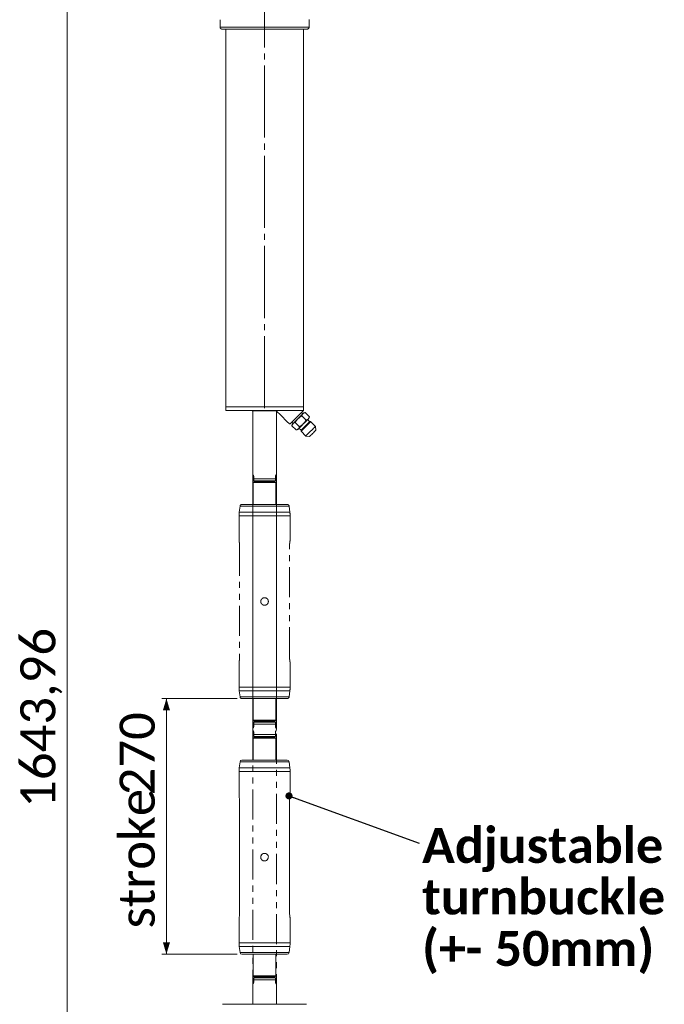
# Model space of a CAD drawing. Header units: millimetres. Extents: x 50 to 4155, y 50 to 2920.
# Tile 7 of 12: x 1135 to 1817, y 1289 to 2329. Entities that reach past the tile are written whole.
import ezdxf

# ---------------------------------------------------------------- set-up
doc = ezdxf.new("R2010")
doc.units = ezdxf.units.MM
doc.header["$LTSCALE"] = 5
for name, pattern in [('SLD-Centro', [19.05, 15.24, -1.27, 1.27, -1.27]), ('SLD-Combinazione-di-due-tratteggi', [12.7, 6.35, -1.27, 1.27, -1.27, 1.27, -1.27]), ('SLD-Solido', [0])]:
    doc.linetypes.add(name, pattern=pattern)
doc.styles.add('SLDTEXTSTYLE0', font='CALIBRIB.TTF')
doc.styles.add('SLDTEXTSTYLE4', font='CALIBRI.TTF')
doc.styles.get("Standard").update_dxf_attribs({"font": 'CALIBRIB.TTF'})
doc.dimstyles.new('SLDDIMSTYLE0', dxfattribs={"dimtxt": 37.041667, "dimasz": 12.5, "dimexe": 0, "dimexo": 0.0625, "dimgap": 9.260417, "dimtad": 1, "dimrnd": 1e-09, "dimzin": 12, "dimdsep": 46, "dimtxsty": 'SLDTEXTSTYLE0', "dimsah": 1, "dimcen": 0.09, "dimadec": 0, "dimazin": 3, "dimtfac": 1, "dimtofl": 0, "dimtmove": 0, "dimatfit": 3, "dimfxl": 0, "dimfrac": 2, "dimtolj": 1, "dimtzin": 12, "dimarcsym": 0})
doc.dimstyles.new('SLDDIMSTYLE4', dxfattribs={"dimtxt": 0.18, "dimasz": 7.5, "dimexe": 0, "dimexo": 0.0625, "dimgap": 0, "dimtad": 0, "dimtih": 1, "dimtoh": 1, "dimdec": 0, "dimrnd": 1e-09, "dimzin": 0, "dimdsep": 46, "dimtxsty": 'Standard', "dimblk1": 'DOT', "dimblk2": 'DOT', "dimsah": 1, "dimcen": 0.09, "dimadec": 0, "dimazin": 0, "dimtfac": 7.5, "dimtdec": 0, "dimtofl": 0, "dimtmove": 0, "dimatfit": 3, "dimldrblk": 'DOT', "dimfxl": 0, "dimfrac": 2, "dimtolj": 1, "dimtzin": 0, "dimarcsym": 0})

# ---------------------------------------------------------------- blocks, each defined once
blk = doc.blocks.new('_D_6')
at = {"color": 7, "linetype": 'SLD-Solido', "lineweight": 0}
for p, q in [((1389.3, 2399.8), (1180.5, 2399.8)), ((1185.5, 2399.8), (1185.5, 755.9)), ((1372.2, 755.9), (1180.5, 755.9))]:
    blk.add_line(p, q, dxfattribs=at)
for points in [[(1185.5, 2399.8), (1181.8, 2387.3), (1189.3, 2387.3)], [(1185.5, 755.9), (1189.3, 768.4), (1181.8, 768.4)]]:
    blk.add_solid(points, dxfattribs=at)
at = {"color": 7, "linetype": 'SLD-Solido', "lineweight": 0, "insert": (1136.1, 1496.4), "char_height": 37.04, "attachment_point": 1, "rotation": 90, "style": 'SLDTEXTSTYLE4'}
blk.add_mtext('1643,96', dxfattribs=at)
blk = doc.blocks.new('_D_7')
at = {"color": 7, "linetype": 'SLD-Solido', "lineweight": 0}
for p, q in [((1365.3, 1611.8), (1285.5, 1611.8)), ((1290.5, 1341.8), (1290.5, 1611.8)), ((1365.3, 1341.8), (1285.5, 1341.8))]:
    blk.add_line(p, q, dxfattribs=at)
for points in [[(1290.5, 1611.8), (1286.8, 1599.3), (1294.3, 1599.3)], [(1290.5, 1341.8), (1294.3, 1354.3), (1286.8, 1354.3)]]:
    blk.add_solid(points, dxfattribs=at)
at = {"color": 7, "linetype": 'SLD-Solido', "lineweight": 0, "char_height": 37.04, "attachment_point": 1, "rotation": 90, "style": 'SLDTEXTSTYLE4'}
for s, insert in [('270', (1241.1, 1509.6)), ('stroke ', (1241.1, 1368.9))]:
    blk.add_mtext(s, dxfattribs=dict(at, insert=insert))
blk = doc.blocks.new('SW_NOTE_4')
at = {"color": 0, "linetype": 'Continuous', "lineweight": 0, "attachment_point": 1, "style": 'SLDTEXTSTYLE0'}
for s, insert, char_height in [('Adjustable ', (3, 16.1), 37.042), ('turnbuckle', (3, -38.3), 37.04), ('(+- 50mm)', (3, -92.7), 37.04)]:
    blk.add_mtext(s, dxfattribs=dict(at, insert=insert, char_height=char_height))
blk = doc.blocks.new('_DOT')
at = {"color": 0, "linetype": 'ByBlock', "lineweight": -2}
blk.add_line((-0.5, 0), (-1, 0), dxfattribs=at)
at = {"color": 0, "linetype": 'ByBlock', "const_width": 0.5}
blk.add_lwpolyline([(-0.25, 0, 1), (0.25, 0, 1)], format="xyb", close=True, dxfattribs=at)

msp = doc.modelspace()

# ---------------------------------------------------------------- linework, layer by layer
at = {"color": 7, "linetype": 'SLD-Centro', "lineweight": 0}
msp.add_line((1394.204, 1918.453), (1394.204, 2415.854), dxfattribs=at)
at = {"color": 7, "linetype": 'SLD-Solido', "lineweight": 15}
for p, q in [((1347.204, 2328.778), (1347.204, 2320.903)), ((1441.204, 2320.903), (1441.204, 2328.842)), ((1439.204, 2318.903), (1349.204, 2318.903)), ((1353.204, 2318.903), (1353.204, 1937.003)), ((1435.204, 1919.903), (1435.204, 2318.903)), ((1353.204, 1933.269), (1353.204, 1936.537)), ((1353.204, 1932.829), (1353.204, 1919.903)), ((1353.204, 1919.903), (1353.204, 1915.903)), ((1353.204, 1919.903), (1435.204, 1919.903)), ((1404.719, 1915.903), (1353.204, 1915.903)), ((1381.114, 1915.903), (1381.259, 1915.503)), ((1394.204, 1915.503), (1381.259, 1915.503)), ((1381.704, 1915.503), (1381.704, 1579.348)), ((1406.5, 1915.503), (1394.204, 1915.503)), ((1435.204, 1915.903), (1404.719, 1915.903)), ((1406.704, 1579.348), (1406.704, 1915.365)), ((1434.743, 1912.614), (1433.255, 1913.954)), ((1435.204, 1915.903), (1435.204, 1919.903)), ((1437.03, 1913.828), (1435.563, 1913.435)), ((1437.03, 1913.828), (1441.543, 1909.315)), ((1423.023, 1903.722), (1424.363, 1902.234)), ((1426.62, 1903.417), (1431.132, 1898.905)), ((1433.56, 1910.357), (1438.072, 1905.845)), ((1441.807, 1904.263), (1439.685, 1906.384)), ((1441.15, 1907.848), (1441.543, 1909.315)), ((1442.817, 1904.263), (1441.807, 1904.263)), ((1447.926, 1899.154), (1442.817, 1904.263)), ((1423.543, 1901.414), (1423.15, 1899.947)), ((1423.15, 1899.947), (1427.662, 1895.435)), ((1427.662, 1895.435), (1429.129, 1895.828)), ((1430.593, 1897.292), (1432.714, 1895.17)), ((1432.714, 1895.17), (1432.714, 1894.16)), ((1432.714, 1894.16), (1437.824, 1889.051)), ((1448.477, 1895.235), (1447.926, 1899.154)), ((1437.824, 1889.051), (1441.742, 1888.5)), ((1383.204, 1570.812), (1382.204, 1569.812)), ((1382.704, 1573.812), (1382.704, 1576.544)), ((1405.704, 1573.812), (1382.704, 1573.812)), ((1405.704, 1571.812), (1382.704, 1571.812)), ((1383.204, 1571.812), (1383.204, 1570.812)), ((1405.204, 1570.812), (1383.204, 1570.812)), ((1405.204, 1570.812), (1405.204, 1571.812)), ((1406.204, 1569.812), (1405.204, 1570.812)), ((1405.704, 1576.544), (1405.704, 1573.812)), ((1405.704, 1573.812), (1405.704, 1571.812)), ((1382.204, 1569.812), (1382.204, 1546.812)), ((1406.204, 1569.812), (1382.204, 1569.812)), ((1406.204, 1546.812), (1406.204, 1569.812)), ((1368.291, 1545.073), (1367.46, 1538.761)), ((1394.204, 1546.812), (1370.274, 1546.812)), ((1418.133, 1546.812), (1394.204, 1546.812)), ((1420.947, 1538.761), (1420.116, 1545.073)), ((1367.204, 1534.845), (1367.204, 1508.793)), ((1421.204, 1508.745), (1421.204, 1534.845)), ((1367.77, 1503.312), (1367.77, 1385.312)), ((1420.638, 1385.312), (1420.638, 1503.312)), ((1367.204, 1379.879), (1367.204, 1353.778)), ((1421.204, 1353.778), (1421.204, 1379.83)), ((1367.46, 1349.862), (1368.291, 1343.551)), ((1394.204, 1341.812), (1370.274, 1341.812)), ((1382.204, 1341.812), (1382.204, 1318.812)), ((1418.133, 1341.812), (1394.204, 1341.812)), ((1406.204, 1318.812), (1406.204, 1341.812)), ((1420.116, 1343.551), (1420.947, 1349.862)), ((1382.204, 1318.812), (1383.204, 1317.812)), ((1406.204, 1318.812), (1382.204, 1318.812)), ((1405.704, 1316.812), (1382.704, 1316.812)), ((1405.704, 1314.812), (1382.704, 1314.812)), ((1382.704, 1314.812), (1382.704, 1312.08)), ((1383.204, 1317.812), (1383.204, 1316.812)), ((1405.204, 1317.812), (1383.204, 1317.812)), ((1405.204, 1317.812), (1406.204, 1318.812)), ((1405.204, 1316.812), (1405.204, 1317.812)), ((1405.704, 1314.812), (1405.704, 1316.812)), ((1405.704, 1312.08), (1405.704, 1314.812)), ((1381.704, 1309.276), (1381.704, 1288.862)), ((1406.704, 1288.862), (1406.704, 1309.276)), ((1349.924, 1288.862), (1394.204, 1288.862)), ((1394.204, 1288.862), (1438.484, 1288.862))]:
    msp.add_line(p, q, dxfattribs=at)
at = {"color": 7, "linetype": 'SLD-Combinazione-di-due-tratteggi', "lineweight": 0}
for p, q in [((1347.204, 2328.778), (1347.204, 2320.903)), ((1441.204, 2320.903), (1441.204, 2328.842)), ((1439.204, 2318.903), (1349.204, 2318.903)), ((1353.204, 2318.903), (1353.204, 1937.003)), ((1435.204, 1919.903), (1435.204, 2318.903)), ((1353.204, 1933.269), (1353.204, 1936.537)), ((1353.204, 1932.829), (1353.204, 1919.903)), ((1353.204, 1919.903), (1353.204, 1915.903)), ((1353.204, 1919.903), (1435.204, 1919.903)), ((1404.719, 1915.903), (1353.204, 1915.903)), ((1381.114, 1915.903), (1381.259, 1915.503)), ((1394.204, 1915.503), (1381.259, 1915.503)), ((1381.704, 1915.503), (1381.704, 1849.348)), ((1406.5, 1915.503), (1394.204, 1915.503)), ((1435.204, 1915.903), (1404.719, 1915.903)), ((1406.704, 1849.348), (1406.704, 1915.365)), ((1434.743, 1912.614), (1433.255, 1913.954)), ((1435.204, 1915.903), (1435.204, 1919.903)), ((1437.03, 1913.828), (1435.563, 1913.435)), ((1437.03, 1913.828), (1441.543, 1909.315)), ((1423.023, 1903.722), (1424.363, 1902.234)), ((1426.62, 1903.417), (1431.132, 1898.905)), ((1433.56, 1910.357), (1438.072, 1905.845)), ((1441.807, 1904.263), (1439.685, 1906.384)), ((1441.15, 1907.848), (1441.543, 1909.315)), ((1442.817, 1904.263), (1441.807, 1904.263)), ((1447.926, 1899.154), (1442.817, 1904.263)), ((1423.543, 1901.414), (1423.15, 1899.947)), ((1423.15, 1899.947), (1427.662, 1895.435)), ((1427.662, 1895.435), (1429.129, 1895.828)), ((1430.593, 1897.292), (1432.714, 1895.17)), ((1432.714, 1895.17), (1432.714, 1894.16)), ((1432.714, 1894.16), (1437.824, 1889.051)), ((1448.477, 1895.235), (1447.926, 1899.154)), ((1437.824, 1889.051), (1441.742, 1888.5)), ((1383.204, 1840.812), (1382.204, 1839.812)), ((1382.704, 1843.812), (1382.704, 1846.544)), ((1405.704, 1843.812), (1382.704, 1843.812)), ((1405.704, 1841.812), (1382.704, 1841.812)), ((1383.204, 1841.812), (1383.204, 1840.812)), ((1405.204, 1840.812), (1383.204, 1840.812)), ((1405.204, 1840.812), (1405.204, 1841.812)), ((1406.204, 1839.812), (1405.204, 1840.812)), ((1405.704, 1846.544), (1405.704, 1843.812)), ((1405.704, 1843.812), (1405.704, 1841.812)), ((1382.204, 1839.812), (1382.204, 1816.812)), ((1406.204, 1839.812), (1382.204, 1839.812)), ((1406.204, 1816.812), (1406.204, 1839.812)), ((1368.291, 1815.073), (1367.46, 1808.761)), ((1394.204, 1816.812), (1370.274, 1816.812)), ((1418.133, 1816.812), (1394.204, 1816.812)), ((1420.947, 1808.761), (1420.116, 1815.073)), ((1367.204, 1804.845), (1367.204, 1778.793)), ((1421.204, 1778.745), (1421.204, 1804.845)), ((1367.77, 1773.312), (1367.77, 1655.312)), ((1420.638, 1655.312), (1420.638, 1773.312)), ((1367.204, 1649.879), (1367.204, 1623.778)), ((1421.204, 1623.778), (1421.204, 1649.83)), ((1367.46, 1619.862), (1368.291, 1613.551)), ((1420.116, 1613.551), (1420.947, 1619.862)), ((1394.204, 1611.812), (1370.274, 1611.812)), ((1382.204, 1611.812), (1382.204, 1588.812)), ((1418.133, 1611.812), (1394.204, 1611.812)), ((1406.204, 1588.812), (1406.204, 1611.812)), ((1382.204, 1588.812), (1383.204, 1587.812)), ((1406.204, 1588.812), (1382.204, 1588.812)), ((1405.704, 1586.812), (1382.704, 1586.812)), ((1405.704, 1584.812), (1382.704, 1584.812)), ((1382.704, 1584.812), (1382.704, 1582.08)), ((1383.204, 1587.812), (1383.204, 1586.812)), ((1405.204, 1587.812), (1383.204, 1587.812)), ((1405.204, 1587.812), (1406.204, 1588.812)), ((1405.204, 1586.812), (1405.204, 1587.812)), ((1405.704, 1584.812), (1405.704, 1586.812)), ((1405.704, 1582.08), (1405.704, 1584.812)), ((1381.704, 1579.276), (1381.704, 1288.862)), ((1406.704, 1288.862), (1406.704, 1579.276)), ((1349.924, 1288.862), (1394.204, 1288.862)), ((1394.204, 1288.862), (1438.484, 1288.862))]:
    msp.add_line(p, q, dxfattribs=at)
at = {"color": 8, "linetype": 'SLD-Solido', "lineweight": 15}
for p, q in [((1347.204, 2320.903), (1441.204, 2320.903)), ((1394.204, 1545.073), (1368.291, 1545.073)), ((1420.116, 1545.073), (1394.204, 1545.073)), ((1394.204, 1534.845), (1367.204, 1534.845)), ((1394.204, 1538.761), (1367.46, 1538.761)), ((1420.947, 1538.761), (1394.204, 1538.761)), ((1421.204, 1534.845), (1394.204, 1534.845)), ((1394.204, 1353.778), (1367.204, 1353.778)), ((1421.204, 1353.778), (1394.204, 1353.778)), ((1394.204, 1349.862), (1367.46, 1349.862)), ((1394.204, 1343.551), (1368.291, 1343.551)), ((1420.947, 1349.862), (1394.204, 1349.862)), ((1420.116, 1343.551), (1394.204, 1343.551))]:
    msp.add_line(p, q, dxfattribs=at)
at = {"color": 8, "linetype": 'SLD-Combinazione-di-due-tratteggi', "lineweight": 0}
for p, q in [((1347.204, 2320.903), (1441.204, 2320.903)), ((1394.204, 1815.073), (1368.291, 1815.073)), ((1420.116, 1815.073), (1394.204, 1815.073)), ((1394.204, 1804.845), (1367.204, 1804.845)), ((1394.204, 1808.761), (1367.46, 1808.761)), ((1420.947, 1808.761), (1394.204, 1808.761)), ((1421.204, 1804.845), (1394.204, 1804.845)), ((1394.204, 1623.778), (1367.204, 1623.778)), ((1421.204, 1623.778), (1394.204, 1623.778)), ((1394.204, 1619.862), (1367.46, 1619.862)), ((1394.204, 1613.551), (1368.291, 1613.551)), ((1420.947, 1619.862), (1394.204, 1619.862)), ((1420.116, 1613.551), (1394.204, 1613.551))]:
    msp.add_line(p, q, dxfattribs=at)
at = {"color": 7, "linetype": 'SLD-Solido', "lineweight": 15, "flags": 128}
for points in [[(1407.547, 1914.732), (1410.633, 1911.646), (1413.443, 1908.836), (1415.962, 1906.317), (1418.179, 1904.1), (1420.082, 1902.196)], [(1421.497, 1902.196), (1423.68, 1904.379), (1425.724, 1906.424), (1427.61, 1908.309), (1429.319, 1910.018), (1430.834, 1911.534), (1432.143, 1912.842), (1433.23, 1913.93), (1434.088, 1914.787), (1434.706, 1915.405), (1435.079, 1915.779), (1435.204, 1915.903)], [(1429.553, 1907.424), (1428.769, 1906.64), (1427.997, 1905.869), (1427.253, 1905.124), (1426.548, 1904.419), (1425.894, 1903.765), (1425.303, 1903.174), (1424.785, 1902.656), (1424.348, 1902.219)], [(1434.758, 1912.629), (1434.321, 1912.193), (1433.803, 1911.674), (1433.212, 1911.083), (1432.558, 1910.429), (1431.853, 1909.724), (1431.109, 1908.98), (1430.338, 1908.209), (1429.553, 1907.424)], [(1442.817, 1904.263), (1442.69, 1904.136), (1442.317, 1903.763), (1441.715, 1903.161), (1440.915, 1902.361), (1439.957, 1901.403), (1438.89, 1900.336), (1437.766, 1899.212), (1436.642, 1898.088), (1435.574, 1897.02), (1434.616, 1896.062), (1433.816, 1895.262), (1433.215, 1894.66), (1432.841, 1894.287), (1432.714, 1894.16)], [(1441.807, 1904.263), (1441.675, 1904.131), (1441.286, 1903.742), (1440.663, 1903.12), (1439.843, 1902.299), (1438.873, 1901.329), (1437.809, 1900.265), (1436.713, 1899.169), (1435.648, 1898.105), (1434.678, 1897.134), (1433.858, 1896.314), (1433.235, 1895.691), (1432.846, 1895.303), (1432.714, 1895.17), (1432.714, 1895.17)], [(1435.563, 1913.435), (1435.512, 1913.383), (1435.359, 1913.23), (1435.106, 1912.977), (1434.758, 1912.629)], [(1440.344, 1907.043), (1439.908, 1906.606), (1439.389, 1906.088), (1438.798, 1905.497), (1438.144, 1904.843), (1437.439, 1904.138), (1436.695, 1903.394), (1435.924, 1902.623), (1435.139, 1901.838)], [(1441.15, 1907.848), (1441.098, 1907.797), (1440.945, 1907.644), (1440.692, 1907.391), (1440.344, 1907.043)], [(1424.348, 1902.219), (1424, 1901.871), (1423.747, 1901.619), (1423.594, 1901.465), (1423.543, 1901.414)], [(1429.934, 1896.633), (1429.586, 1896.285), (1429.334, 1896.032), (1429.18, 1895.879), (1429.129, 1895.828)], [(1435.139, 1901.838), (1434.355, 1901.054), (1433.584, 1900.282), (1432.839, 1899.538), (1432.134, 1898.833), (1431.48, 1898.179), (1430.889, 1897.588), (1430.371, 1897.07), (1429.934, 1896.633)], [(1437.824, 1889.051), (1437.95, 1889.178), (1438.324, 1889.551), (1438.926, 1890.153), (1439.725, 1890.953), (1440.683, 1891.911), (1441.751, 1892.978), (1442.875, 1894.102), (1443.999, 1895.226), (1445.067, 1896.294), (1446.024, 1897.252), (1446.824, 1898.052), (1447.426, 1898.653), (1447.8, 1899.027), (1447.926, 1899.154), (1447.926, 1899.154)], [(1448.477, 1895.235), (1448.352, 1895.111), (1447.987, 1894.745), (1447.408, 1894.166), (1446.659, 1893.417), (1445.795, 1892.553), (1444.88, 1891.638), (1443.982, 1890.74), (1443.167, 1889.926), (1442.497, 1889.256), (1442.021, 1888.779), (1441.773, 1888.532), (1441.742, 1888.5)], [(1382.57, 1577.044), (1382.396, 1577.345), (1382.241, 1577.613), (1382.106, 1577.848)], [(1406.302, 1577.848), (1406.166, 1577.613), (1406.012, 1577.345), (1405.838, 1577.044)], [(1382.57, 1311.58), (1382.396, 1311.279), (1382.241, 1311.011), (1382.106, 1310.776)], [(1406.302, 1310.776), (1406.166, 1311.011), (1406.012, 1311.279), (1405.838, 1311.58)]]:
    msp.add_lwpolyline(points, dxfattribs=at)
at = {"color": 7, "linetype": 'SLD-Combinazione-di-due-tratteggi', "lineweight": 0, "flags": 128}
for points in [[(1407.547, 1914.732), (1410.633, 1911.646), (1413.443, 1908.836), (1415.962, 1906.317), (1418.179, 1904.1), (1420.082, 1902.196)], [(1421.497, 1902.196), (1423.68, 1904.379), (1425.724, 1906.424), (1427.61, 1908.309), (1429.319, 1910.018), (1430.834, 1911.534), (1432.143, 1912.842), (1433.23, 1913.93), (1434.088, 1914.787), (1434.706, 1915.405), (1435.079, 1915.779), (1435.204, 1915.903)], [(1429.553, 1907.424), (1428.769, 1906.64), (1427.997, 1905.869), (1427.253, 1905.124), (1426.548, 1904.419), (1425.894, 1903.765), (1425.303, 1903.174), (1424.785, 1902.656), (1424.348, 1902.219)], [(1434.758, 1912.629), (1434.321, 1912.193), (1433.803, 1911.674), (1433.212, 1911.083), (1432.558, 1910.429), (1431.853, 1909.724), (1431.109, 1908.98), (1430.338, 1908.209), (1429.553, 1907.424)], [(1442.817, 1904.263), (1442.69, 1904.136), (1442.317, 1903.763), (1441.715, 1903.161), (1440.915, 1902.361), (1439.957, 1901.403), (1438.89, 1900.336), (1437.766, 1899.212), (1436.642, 1898.088), (1435.574, 1897.02), (1434.616, 1896.062), (1433.816, 1895.262), (1433.215, 1894.66), (1432.841, 1894.287), (1432.714, 1894.16)], [(1441.807, 1904.263), (1441.675, 1904.131), (1441.286, 1903.742), (1440.663, 1903.12), (1439.843, 1902.299), (1438.873, 1901.329), (1437.809, 1900.265), (1436.713, 1899.169), (1435.648, 1898.105), (1434.678, 1897.134), (1433.858, 1896.314), (1433.235, 1895.691), (1432.846, 1895.303), (1432.714, 1895.17), (1432.714, 1895.17)], [(1435.563, 1913.435), (1435.512, 1913.383), (1435.359, 1913.23), (1435.106, 1912.977), (1434.758, 1912.629)], [(1440.344, 1907.043), (1439.908, 1906.606), (1439.389, 1906.088), (1438.798, 1905.497), (1438.144, 1904.843), (1437.439, 1904.138), (1436.695, 1903.394), (1435.924, 1902.623), (1435.139, 1901.838)], [(1441.15, 1907.848), (1441.098, 1907.797), (1440.945, 1907.644), (1440.692, 1907.391), (1440.344, 1907.043)], [(1424.348, 1902.219), (1424, 1901.871), (1423.747, 1901.619), (1423.594, 1901.465), (1423.543, 1901.414)], [(1429.934, 1896.633), (1429.586, 1896.285), (1429.334, 1896.032), (1429.18, 1895.879), (1429.129, 1895.828)], [(1435.139, 1901.838), (1434.355, 1901.054), (1433.584, 1900.282), (1432.839, 1899.538), (1432.134, 1898.833), (1431.48, 1898.179), (1430.889, 1897.588), (1430.371, 1897.07), (1429.934, 1896.633)], [(1437.824, 1889.051), (1437.95, 1889.178), (1438.324, 1889.551), (1438.926, 1890.153), (1439.725, 1890.953), (1440.683, 1891.911), (1441.751, 1892.978), (1442.875, 1894.102), (1443.999, 1895.226), (1445.067, 1896.294), (1446.024, 1897.252), (1446.824, 1898.052), (1447.426, 1898.653), (1447.8, 1899.027), (1447.926, 1899.154), (1447.926, 1899.154)], [(1448.477, 1895.235), (1448.352, 1895.111), (1447.987, 1894.745), (1447.408, 1894.166), (1446.659, 1893.417), (1445.795, 1892.553), (1444.88, 1891.638), (1443.982, 1890.74), (1443.167, 1889.926), (1442.497, 1889.256), (1442.021, 1888.779), (1441.773, 1888.532), (1441.742, 1888.5)], [(1382.57, 1847.044), (1382.396, 1847.345), (1382.241, 1847.613), (1382.106, 1847.848)], [(1406.302, 1847.848), (1406.166, 1847.613), (1406.012, 1847.345), (1405.838, 1847.044)], [(1382.57, 1581.58), (1382.396, 1581.279), (1382.241, 1581.011), (1382.106, 1580.776)], [(1406.302, 1580.776), (1406.166, 1581.011), (1406.012, 1581.279), (1405.838, 1581.58)]]:
    msp.add_lwpolyline(points, dxfattribs=at)
at = {"color": 7, "linetype": 'SLD-Solido', "lineweight": 15}
for centre, radius, start, end in [((1349.204, 2320.903), 2, 180, 270), ((1439.204, 2320.903), 2, 270, 0), ((1370.274, 1544.812), 2, 90, 172.5), ((1418.133, 1544.812), 2, 7.5, 90), ((1397.204, 1534.845), 30, 172.5, 180), ((1391.204, 1534.845), 30, 0, 7.5), ((1397.204, 1353.778), 30, 180, 187.5), ((1391.204, 1353.778), 30, 352.5, 0), ((1370.274, 1343.812), 2, 187.5, 270), ((1418.133, 1343.812), 2, 270, 352.5)]:
    msp.add_arc(centre, radius, start, end, dxfattribs=at)
at = {"color": 7, "linetype": 'SLD-Combinazione-di-due-tratteggi', "lineweight": 0}
for centre, radius, start, end in [((1349.204, 2320.903), 2, 180, 270), ((1439.204, 2320.903), 2, 270, 0), ((1370.274, 1814.812), 2, 90, 172.5), ((1418.133, 1814.812), 2, 7.5, 90), ((1397.204, 1804.845), 30, 172.5, 180), ((1391.204, 1804.845), 30, 0, 7.5), ((1397.204, 1623.778), 30, 180, 187.5), ((1391.204, 1623.778), 30, 352.5, 0), ((1370.274, 1613.812), 2, 187.5, 270), ((1418.133, 1613.812), 2, 270, 352.5)]:
    msp.add_arc(centre, radius, start, end, dxfattribs=at)
at = {"color": 7, "linetype": 'SLD-Solido', "lineweight": 15}
for points, knots in [([(1353.204, 1937.003), (1353.205, 1936.98), (1353.207, 1936.934), (1353.224, 1936.572), (1353.243, 1936.04), (1353.257, 1935.374), (1353.259, 1934.657), (1353.249, 1933.969), (1353.23, 1933.381), (1353.213, 1932.981), (1353.203, 1932.792), (1353.205, 1932.822), (1353.205, 1932.829)], [0, 0, 0, 0, 0.1072745, 0.21454695, 0.32190449, 0.42932434, 0.536644, 0.64386513, 0.75113869, 0.85853567, 0.96593321, 1, 1, 1, 1]), ([(1404.719, 1915.903), (1405.047, 1915.878), (1405.793, 1915.821), (1406.774, 1915.4), (1407.299, 1914.946), (1407.547, 1914.732)], [0, 0, 0, 0, 0.293109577, 0.665733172, 1, 1, 1, 1]), ([(1434.758, 1912.629), (1434.8, 1912.67), (1435.116, 1912.976), (1435.821, 1913.446), (1436.625, 1913.7), (1437.03, 1913.828)], [0, 0, 0, 0, 0.070088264, 0.530784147, 1, 1, 1, 1]), ([(1424.348, 1902.219), (1424.39, 1902.259), (1424.706, 1902.566), (1425.41, 1903.036), (1426.214, 1903.289), (1426.62, 1903.417)], [0, 0, 0, 0, 0.07008818, 0.53078411, 1, 1, 1, 1]), ([(1426.62, 1903.417), (1427.28, 1904.517), (1428.139, 1905.948), (1429.288, 1907.147), (1429.553, 1907.424)], [0, 0, 0, 0, 0.769091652, 1, 1, 1, 1]), ([(1429.553, 1907.424), (1430.549, 1908.285), (1431.81, 1909.374), (1433.256, 1910.187), (1433.56, 1910.357)], [0, 0, 0, 0, 0.79019895, 1, 1, 1, 1]), ([(1433.56, 1910.357), (1433.692, 1910.789), (1433.958, 1911.661), (1434.49, 1912.305), (1434.758, 1912.629)], [0, 0, 0, 0, 0.49545631, 1, 1, 1, 1]), ([(1438.072, 1905.845), (1437.902, 1905.541), (1437.089, 1904.095), (1436, 1902.834), (1435.139, 1901.838)], [0, 0, 0, 0, 0.209805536, 1, 1, 1, 1]), ([(1440.344, 1907.043), (1440.303, 1907.003), (1439.986, 1906.696), (1439.282, 1906.226), (1438.478, 1905.973), (1438.072, 1905.845)], [0, 0, 0, 0, 0.07008626, 0.53078314, 1, 1, 1, 1]), ([(1441.543, 1909.315), (1441.411, 1908.883), (1441.145, 1908.012), (1440.613, 1907.368), (1440.344, 1907.043)], [0, 0, 0, 0, 0.495457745, 1, 1, 1, 1]), ([(1420.082, 1902.196), (1420.217, 1902.096), (1420.455, 1901.917), (1420.854, 1901.884), (1421.16, 1901.964), (1421.359, 1902.071), (1421.461, 1902.163), (1421.497, 1902.196)], [0, 0, 0, 0, 0.374016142, 0.662713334, 0.824736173, 0.937451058, 1, 1, 1, 1]), ([(1423.15, 1899.947), (1423.281, 1900.379), (1423.547, 1901.251), (1424.079, 1901.894), (1424.348, 1902.219)], [0, 0, 0, 0, 0.49545893, 1, 1, 1, 1]), ([(1429.934, 1896.633), (1429.892, 1896.592), (1429.576, 1896.286), (1428.872, 1895.816), (1428.068, 1895.562), (1427.662, 1895.435)], [0, 0, 0, 0, 0.07008831, 0.53078277, 1, 1, 1, 1]), ([(1431.132, 1898.905), (1431.001, 1898.473), (1430.735, 1897.601), (1430.203, 1896.958), (1429.934, 1896.633)], [0, 0, 0, 0, 0.49545782, 1, 1, 1, 1]), ([(1435.139, 1901.838), (1434.862, 1901.573), (1433.663, 1900.424), (1432.232, 1899.565), (1431.132, 1898.905)], [0, 0, 0, 0, 0.23090693, 1, 1, 1, 1]), ([(1382.106, 1577.848), (1381.95, 1578.198), (1381.735, 1578.682), (1381.704, 1579.199), (1381.704, 1579.344), (1381.704, 1579.348)], [0, 0, 0, 0, 0.71819442, 0.9936328, 1, 1, 1, 1]), ([(1382.704, 1576.544), (1382.704, 1576.558), (1382.703, 1576.616), (1382.689, 1576.736), (1382.644, 1576.902), (1382.597, 1576.991), (1382.57, 1577.044)], [0, 0, 0, 0, 0.0653302, 0.27684817, 0.57494505, 1, 1, 1, 1]), ([(1382.704, 1571.812), (1382.704, 1572.09), (1382.704, 1572.721), (1382.704, 1573.421), (1382.704, 1573.812)], [0, 0, 0, 0, 0.44174879, 1, 1, 1, 1]), ([(1405.838, 1577.044), (1405.823, 1577.017), (1405.789, 1576.954), (1405.742, 1576.83), (1405.709, 1576.683), (1405.705, 1576.581), (1405.704, 1576.544)], [0, 0, 0, 0, 0.22766841, 0.52397524, 0.82305269, 1, 1, 1, 1]), ([(1406.704, 1579.348), (1406.704, 1579.344), (1406.703, 1578.83), (1406.502, 1578.337), (1406.302, 1577.848)], [0, 0, 0, 0, 0.00637566, 1, 1, 1, 1]), ([(1367.208, 1508.793), (1367.217, 1508.749), (1367.236, 1508.658), (1367.402, 1507.787), (1367.598, 1506.45), (1367.745, 1504.869), (1367.763, 1503.779), (1367.77, 1503.312)], [0, 0, 0, 0, 0.19698797, 0.4074674, 0.62148674, 0.83780372, 1, 1, 1, 1]), ([(1420.638, 1503.312), (1420.65, 1503.923), (1420.676, 1505.144), (1420.853, 1506.781), (1421.047, 1508.02), (1421.189, 1508.739), (1421.19, 1508.743), (1421.19, 1508.745)], [0, 0, 0, 0, 0.21178984, 0.42347574, 0.63794151, 0.85430917, 1, 1, 1, 1]), ([(1394.204, 1448.312), (1394.642, 1448.27), (1395.518, 1448.185), (1396.692, 1447.531), (1397.611, 1446.552), (1398.16, 1445.298), (1398.26, 1443.943), (1397.924, 1442.66), (1397.2, 1441.553), (1396.136, 1440.721), (1394.837, 1440.284), (1393.486, 1440.304), (1392.238, 1440.747), (1391.192, 1441.568), (1390.454, 1442.709), (1390.137, 1444.04), (1390.274, 1445.373), (1390.82, 1446.576), (1391.731, 1447.546), (1392.91, 1448.193), (1393.787, 1448.273), (1394.204, 1448.312)], [0, 0, 0, 0, 0.05200442, 0.10395527, 0.15731893, 0.21193094, 0.26492768, 0.31591568, 0.36765004, 0.42165846, 0.47604028, 0.52837373, 0.57947058, 0.63180373, 0.68613363, 0.74020652, 0.79190828, 0.84292311, 0.89589026, 0.95049005, 1, 1, 1, 1]), ([(1394.204, 1448.312), (1394.651, 1448.268), (1395.545, 1448.181), (1396.737, 1447.499), (1397.649, 1446.492), (1398.176, 1445.228), (1398.255, 1443.864), (1397.882, 1442.558), (1397.102, 1441.446), (1395.993, 1440.649), (1394.68, 1440.263), (1393.318, 1440.334), (1392.061, 1440.846), (1391.038, 1441.743), (1390.367, 1442.934), (1390.128, 1444.281), (1390.346, 1445.624), (1390.991, 1446.82), (1391.996, 1447.734), (1393.129, 1448.237), (1393.892, 1448.29), (1394.204, 1448.312)], [0, 0, 0, 0, 0.05328985, 0.10656572, 0.16020292, 0.2140918, 0.26758453, 0.32064694, 0.37391921, 0.42770929, 0.48152392, 0.53483609, 0.58790273, 0.64134948, 0.69522524, 0.74890795, 0.80206792, 0.8551914, 0.90882181, 0.96271139, 1, 1, 1, 1]), ([(1367.77, 1385.312), (1367.757, 1384.701), (1367.732, 1383.479), (1367.555, 1381.843), (1367.361, 1380.604), (1367.219, 1379.885), (1367.218, 1379.88), (1367.217, 1379.879)], [0, 0, 0, 0, 0.21178934, 0.42347474, 0.63794462, 0.85430909, 1, 1, 1, 1]), ([(1421.2, 1379.83), (1421.191, 1379.874), (1421.172, 1379.966), (1421.006, 1380.836), (1420.81, 1382.174), (1420.662, 1383.754), (1420.645, 1384.845), (1420.638, 1385.312)], [0, 0, 0, 0, 0.1969876, 0.40746663, 0.6214806, 0.83779717, 1, 1, 1, 1]), ([(1382.106, 1310.776), (1381.95, 1310.426), (1381.735, 1309.941), (1381.704, 1309.425), (1381.704, 1309.279), (1381.704, 1309.276)], [0, 0, 0, 0, 0.718187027, 0.993625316, 1, 1, 1, 1]), ([(1382.704, 1312.08), (1382.704, 1312.072), (1382.703, 1312.02), (1382.693, 1311.908), (1382.649, 1311.735), (1382.601, 1311.635), (1382.57, 1311.58), (1382.57, 1311.58)], [0, 0, 0, 0, 0.03484752, 0.24644135, 0.5305616, 0.99314424, 1, 1, 1, 1]), ([(1382.704, 1316.812), (1382.704, 1316.533), (1382.704, 1315.902), (1382.704, 1315.202), (1382.704, 1314.812)], [0, 0, 0, 0, 0.44175705, 1, 1, 1, 1]), ([(1405.838, 1311.58), (1405.825, 1311.602), (1405.788, 1311.671), (1405.74, 1311.797), (1405.708, 1311.952), (1405.705, 1312.042), (1405.704, 1312.08)], [0, 0, 0, 0, 0.19272367, 0.58034637, 0.82150299, 1, 1, 1, 1]), ([(1406.704, 1309.276), (1406.704, 1309.279), (1406.703, 1309.796), (1406.502, 1310.287), (1406.302, 1310.776)], [0, 0, 0, 0, 0.00638315, 1, 1, 1, 1])]:
    msp.add_open_spline(points, degree=3, knots=knots, dxfattribs=at)
at = {"color": 7, "linetype": 'SLD-Combinazione-di-due-tratteggi', "lineweight": 0}
for points, knots in [([(1353.204, 1937.003), (1353.205, 1936.98), (1353.207, 1936.934), (1353.224, 1936.572), (1353.243, 1936.04), (1353.257, 1935.374), (1353.259, 1934.657), (1353.249, 1933.969), (1353.23, 1933.381), (1353.213, 1932.981), (1353.203, 1932.792), (1353.205, 1932.822), (1353.205, 1932.829)], [0, 0, 0, 0, 0.1072745, 0.21454695, 0.32190449, 0.42932434, 0.536644, 0.64386513, 0.75113869, 0.85853567, 0.96593321, 1, 1, 1, 1]), ([(1404.719, 1915.903), (1405.047, 1915.878), (1405.793, 1915.821), (1406.774, 1915.4), (1407.299, 1914.946), (1407.547, 1914.732)], [0, 0, 0, 0, 0.293109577, 0.665733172, 1, 1, 1, 1]), ([(1434.758, 1912.629), (1434.8, 1912.67), (1435.116, 1912.976), (1435.821, 1913.446), (1436.625, 1913.7), (1437.03, 1913.828)], [0, 0, 0, 0, 0.070088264, 0.530784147, 1, 1, 1, 1]), ([(1424.348, 1902.219), (1424.39, 1902.259), (1424.706, 1902.566), (1425.41, 1903.036), (1426.214, 1903.289), (1426.62, 1903.417)], [0, 0, 0, 0, 0.07008818, 0.53078411, 1, 1, 1, 1]), ([(1426.62, 1903.417), (1427.28, 1904.517), (1428.139, 1905.948), (1429.288, 1907.147), (1429.553, 1907.424)], [0, 0, 0, 0, 0.769091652, 1, 1, 1, 1]), ([(1429.553, 1907.424), (1430.549, 1908.285), (1431.81, 1909.374), (1433.256, 1910.187), (1433.56, 1910.357)], [0, 0, 0, 0, 0.79019895, 1, 1, 1, 1]), ([(1433.56, 1910.357), (1433.692, 1910.789), (1433.958, 1911.661), (1434.49, 1912.305), (1434.758, 1912.629)], [0, 0, 0, 0, 0.49545631, 1, 1, 1, 1]), ([(1438.072, 1905.845), (1437.902, 1905.541), (1437.089, 1904.095), (1436, 1902.834), (1435.139, 1901.838)], [0, 0, 0, 0, 0.209805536, 1, 1, 1, 1]), ([(1440.344, 1907.043), (1440.303, 1907.003), (1439.986, 1906.696), (1439.282, 1906.226), (1438.478, 1905.973), (1438.072, 1905.845)], [0, 0, 0, 0, 0.07008626, 0.53078314, 1, 1, 1, 1]), ([(1441.543, 1909.315), (1441.411, 1908.883), (1441.145, 1908.012), (1440.613, 1907.368), (1440.344, 1907.043)], [0, 0, 0, 0, 0.495457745, 1, 1, 1, 1]), ([(1420.082, 1902.196), (1420.217, 1902.096), (1420.455, 1901.917), (1420.854, 1901.884), (1421.16, 1901.964), (1421.359, 1902.071), (1421.461, 1902.163), (1421.497, 1902.196)], [0, 0, 0, 0, 0.374016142, 0.662713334, 0.824736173, 0.937451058, 1, 1, 1, 1]), ([(1423.15, 1899.947), (1423.281, 1900.379), (1423.547, 1901.251), (1424.079, 1901.894), (1424.348, 1902.219)], [0, 0, 0, 0, 0.49545893, 1, 1, 1, 1]), ([(1429.934, 1896.633), (1429.892, 1896.592), (1429.576, 1896.286), (1428.872, 1895.816), (1428.068, 1895.562), (1427.662, 1895.435)], [0, 0, 0, 0, 0.07008831, 0.53078277, 1, 1, 1, 1]), ([(1431.132, 1898.905), (1431.001, 1898.473), (1430.735, 1897.601), (1430.203, 1896.958), (1429.934, 1896.633)], [0, 0, 0, 0, 0.49545782, 1, 1, 1, 1]), ([(1435.139, 1901.838), (1434.862, 1901.573), (1433.663, 1900.424), (1432.232, 1899.565), (1431.132, 1898.905)], [0, 0, 0, 0, 0.23090693, 1, 1, 1, 1]), ([(1382.106, 1847.848), (1381.95, 1848.198), (1381.735, 1848.682), (1381.704, 1849.199), (1381.704, 1849.344), (1381.704, 1849.348)], [0, 0, 0, 0, 0.71819442, 0.9936328, 1, 1, 1, 1]), ([(1382.704, 1846.544), (1382.704, 1846.558), (1382.703, 1846.616), (1382.689, 1846.736), (1382.644, 1846.902), (1382.597, 1846.991), (1382.57, 1847.044)], [0, 0, 0, 0, 0.0653302, 0.27684817, 0.57494505, 1, 1, 1, 1]), ([(1382.704, 1841.812), (1382.704, 1842.09), (1382.704, 1842.721), (1382.704, 1843.421), (1382.704, 1843.812)], [0, 0, 0, 0, 0.44173905, 1, 1, 1, 1]), ([(1405.838, 1847.044), (1405.823, 1847.017), (1405.789, 1846.954), (1405.742, 1846.83), (1405.709, 1846.683), (1405.705, 1846.582), (1405.704, 1846.544)], [0, 0, 0, 0, 0.22766624, 0.52397023, 0.82296175, 1, 1, 1, 1]), ([(1406.704, 1849.348), (1406.704, 1849.344), (1406.703, 1848.83), (1406.502, 1848.337), (1406.302, 1847.848)], [0, 0, 0, 0, 0.00637566, 1, 1, 1, 1]), ([(1367.208, 1778.793), (1367.217, 1778.749), (1367.236, 1778.658), (1367.402, 1777.787), (1367.598, 1776.45), (1367.745, 1774.869), (1367.763, 1773.779), (1367.77, 1773.312)], [0, 0, 0, 0, 0.1969871, 0.40746873, 0.62148215, 0.83780445, 1, 1, 1, 1]), ([(1420.638, 1773.312), (1420.65, 1773.923), (1420.676, 1775.144), (1420.853, 1776.781), (1421.047, 1778.02), (1421.189, 1778.739), (1421.19, 1778.743), (1421.19, 1778.745)], [0, 0, 0, 0, 0.21179602, 0.42347523, 0.63794035, 0.85431004, 1, 1, 1, 1]), ([(1394.204, 1718.312), (1394.642, 1718.27), (1395.518, 1718.185), (1396.692, 1717.531), (1397.611, 1716.552), (1398.16, 1715.298), (1398.26, 1713.943), (1397.924, 1712.66), (1397.2, 1711.553), (1396.136, 1710.721), (1394.837, 1710.284), (1393.486, 1710.304), (1392.238, 1710.747), (1391.192, 1711.568), (1390.454, 1712.709), (1390.137, 1714.04), (1390.274, 1715.373), (1390.82, 1716.576), (1391.731, 1717.546), (1392.91, 1718.193), (1393.787, 1718.273), (1394.204, 1718.312)], [0, 0, 0, 0, 0.05200459, 0.10395563, 0.15731947, 0.21193166, 0.26492623, 0.31591441, 0.36765091, 0.42165952, 0.47604078, 0.52837441, 0.57947143, 0.63180476, 0.68613485, 0.74020563, 0.79190756, 0.84292257, 0.89588991, 0.95048988, 1, 1, 1, 1]), ([(1394.204, 1718.312), (1394.651, 1718.268), (1395.545, 1718.181), (1396.737, 1717.499), (1397.649, 1716.493), (1398.176, 1715.228), (1398.255, 1713.865), (1397.882, 1712.558), (1397.102, 1711.446), (1395.993, 1710.649), (1394.68, 1710.263), (1393.318, 1710.334), (1392.061, 1710.846), (1391.038, 1711.743), (1390.367, 1712.934), (1390.128, 1714.281), (1390.346, 1715.624), (1390.991, 1716.82), (1391.996, 1717.734), (1393.129, 1718.237), (1393.892, 1718.29), (1394.204, 1718.312)], [0, 0, 0, 0, 0.05328987, 0.10656577, 0.16020123, 0.21409014, 0.26758289, 0.32064762, 0.37391991, 0.42770863, 0.48152396, 0.53483627, 0.58790205, 0.64134882, 0.69522461, 0.74890969, 0.80206734, 0.85519293, 0.90882176, 0.96271137, 1, 1, 1, 1]), ([(1367.77, 1655.312), (1367.757, 1654.701), (1367.732, 1653.479), (1367.555, 1651.843), (1367.361, 1650.604), (1367.219, 1649.885), (1367.218, 1649.88), (1367.217, 1649.879)], [0, 0, 0, 0, 0.21179602, 0.42347523, 0.63794035, 0.85431004, 1, 1, 1, 1]), ([(1421.2, 1649.83), (1421.191, 1649.874), (1421.172, 1649.966), (1421.006, 1650.836), (1420.81, 1652.174), (1420.662, 1653.754), (1420.645, 1654.845), (1420.638, 1655.312)], [0, 0, 0, 0, 0.19698735, 0.40746926, 0.62148794, 0.83780423, 1, 1, 1, 1]), ([(1382.106, 1580.776), (1381.95, 1580.426), (1381.735, 1579.942), (1381.704, 1579.424), (1381.704, 1579.279), (1381.704, 1579.276)], [0, 0, 0, 0, 0.71819442, 0.9936328, 1, 1, 1, 1]), ([(1382.704, 1582.08), (1382.704, 1582.072), (1382.703, 1582.02), (1382.693, 1581.908), (1382.649, 1581.735), (1382.601, 1581.634), (1382.57, 1581.58), (1382.57, 1581.58)], [0, 0, 0, 0, 0.03484929, 0.24645384, 0.5305885, 0.9931946, 1, 1, 1, 1]), ([(1382.704, 1586.812), (1382.704, 1586.533), (1382.704, 1585.902), (1382.704, 1585.202), (1382.704, 1584.812)], [0, 0, 0, 0, 0.44174879, 1, 1, 1, 1]), ([(1405.838, 1581.58), (1405.825, 1581.603), (1405.788, 1581.671), (1405.74, 1581.797), (1405.708, 1581.952), (1405.705, 1582.042), (1405.704, 1582.08)], [0, 0, 0, 0, 0.19268344, 0.58040112, 0.82149035, 1, 1, 1, 1]), ([(1406.704, 1579.276), (1406.704, 1579.279), (1406.703, 1579.793), (1406.502, 1580.286), (1406.302, 1580.776)], [0, 0, 0, 0, 0.006375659, 1, 1, 1, 1])]:
    msp.add_open_spline(points, degree=3, knots=knots, dxfattribs=at)

# ---------------------------------------------------------------- block references
at = {"color": 7, "linetype": 'Continuous', "lineweight": 0}
msp.add_blockref('SW_NOTE_4', (1557.656, 1459.113), dxfattribs=at)

# ---------------------------------------------------------------- dimensions: what is measured, and where the dimension line sits
at = {"color": 7, "linetype": 'SLD-Solido', "lineweight": 0}
dim = msp.add_linear_dim(base=(1185.523, 755.862), p1=(1394.297, 2399.826), p2=(1377.204, 755.862), angle=90, dimstyle='SLDDIMSTYLE0', dxfattribs=at)
dim.commit()
dim.dimension.update_dxf_attribs({"geometry": '_D_6', "text_midpoint": (1185.523, 1577.844), "dimtype": 160})
dim = msp.add_linear_dim(base=(1290.523, 1611.812), p1=(1370.274, 1341.812), p2=(1370.274, 1611.812), angle=90, text='stroke <>', dimstyle='SLDDIMSTYLE0', dxfattribs=at)
dim.commit()
dim.dimension.update_dxf_attribs({"geometry": '_D_7', "text_midpoint": (1290.523, 1476.812), "dimtype": 160})

# ---------------------------------------------------------------- leaders
at = {"color": 7, "linetype": 'Continuous', "lineweight": 0}
msp.add_leader([(1420.008, 1508.99), (1557.656, 1459.113)], dimstyle='SLDDIMSTYLE4', dxfattribs=at)

doc.saveas('drawing.dxf')
